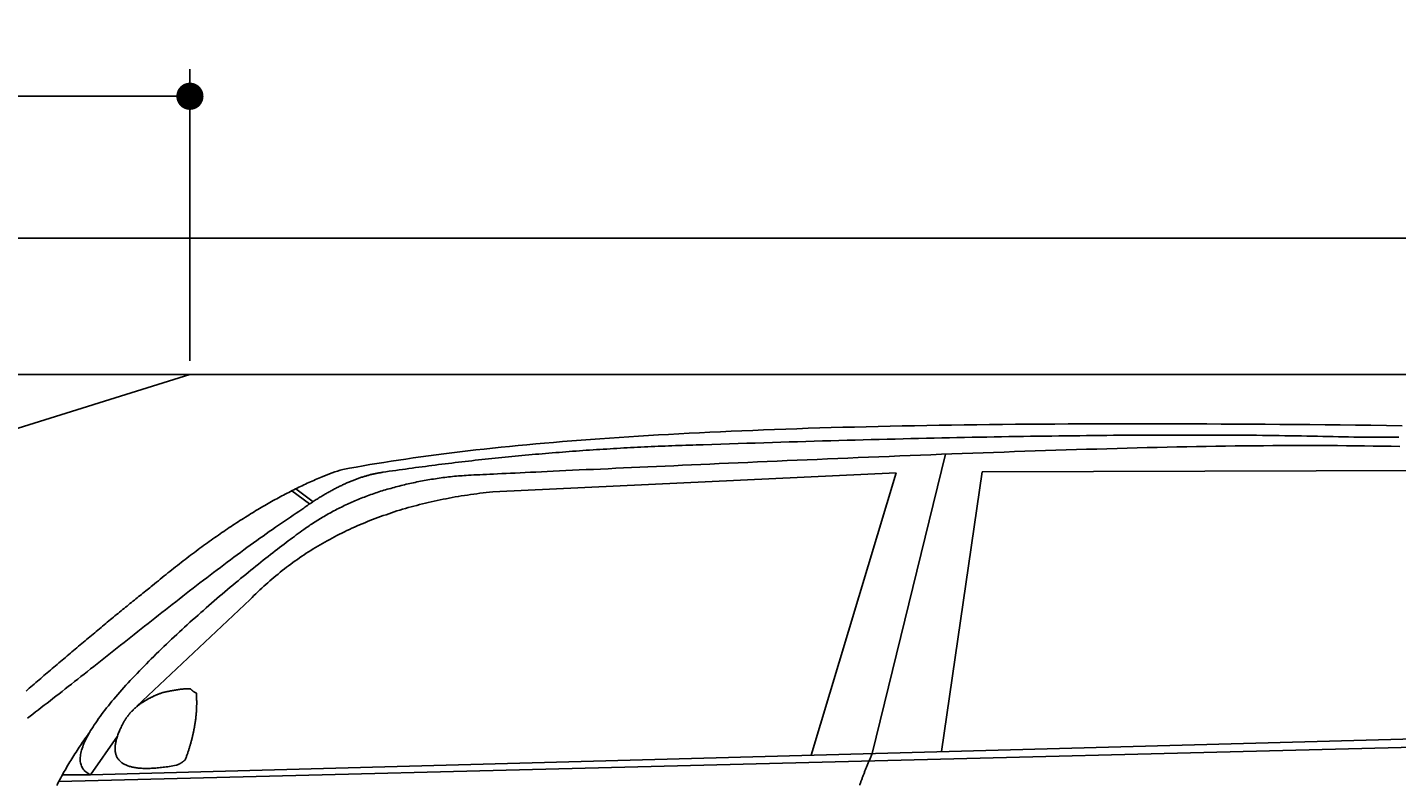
# Model space of a CAD drawing. Extents: x 562 to 7231, y 5567 to 12226.
# Tile 35 of 54: x 2434 to 4448, y 11113 to 12226. Entities that reach past the tile are written whole.
import ezdxf

# ---------------------------------------------------------------- set-up
doc = ezdxf.new("R2010")
doc.units = 0
doc.layers.get('0').update_dxf_attribs({"linetype": 'CONTINUOUS'})
doc.layers.get('DEFPOINTS').update_dxf_attribs({"linetype": 'CONTINUOUS'})
doc.layers.add('4', color=3, linetype='CONTINUOUS')
doc.layers.add('CAR', color=10, linetype='CONTINUOUS')
doc.styles.get("Standard").update_dxf_attribs({"font": 'ISOCP.SHX'})
doc.dimstyles.get("Standard").update_dxf_attribs({"dimscale": 5, "dimtxt": 0.18, "dimasz": 0.18, "dimexe": 0.18, "dimexo": 0.0625, "dimgap": 0.09, "dimtad": 0, "dimtih": 1, "dimtoh": 1, "dimzin": 0, "dimcen": 0.09, "dimazin": 3, "dimtfac": 1, "dimtofl": 0, "dimtmove": 0, "dimatfit": 3})

# ---------------------------------------------------------------- blocks, each defined once
blk = doc.blocks.new('PUNKT')
at = {"layer": '4', "color": 0, "linetype": 'BYBLOCK'}
blk.add_line((-0.5, 0), (-1, 0), dxfattribs=at)
at = {"layer": '4', "color": 0, "linetype": 'BYBLOCK', "const_width": 0.5}
blk.add_lwpolyline([(-0.25, 0, 1), (0.25, 0, 1)], format="xyb", close=True, dxfattribs=at)
blk = doc.blocks.new('*U22')
at = {"layer": '4', "color": 2}
blk.add_text('160', height=70, dxfattribs=at).set_placement((1806.2, 12154.6))
blk = doc.blocks.new('*D9')
at = {"layer": '4'}
for p, q in [((1072.8, 11735.9), (1072.8, 12164.6)), ((2672.8, 11735.9), (2672.8, 12164.6)), ((1112.8, 12124.6), (2632.8, 12124.6))]:
    blk.add_line(p, q, dxfattribs=at)
at = {"layer": 'DEFPOINTS', "color": 0}
for p in [(2672.8, 12124.6), (1072.8, 11715.9), (2672.8, 11715.9)]:
    blk.add_point(p, dxfattribs=at)
blk.add_blockref('*U22', (0, 0))
at = {"layer": '4', "xscale": 40, "yscale": 40, "zscale": 40, "rotation": 180}
blk.add_blockref('PUNKT', (1072.8, 12124.6), dxfattribs=at)
at = {"layer": '4', "xscale": 40, "yscale": 40, "zscale": 40}
blk.add_blockref('PUNKT', (2672.8, 12124.6), dxfattribs=at)

msp = doc.modelspace()

# ---------------------------------------------------------------- linework, layer by layer
for p, q in [((872.775, 11915.902), (6472.775, 11915.902)), ((6272.775, 11715.902), (1072.775, 11715.902)), ((1072.775, 11215.902), (2672.775, 11715.902))]:
    msp.add_line(p, q)
at = {"layer": 'CAR'}
for p, q in [((3784.111, 11598.628), (3676.46, 11158.747)), ((3711.454, 11570.968), (3118.168, 11543.272)), ((3586.45, 11156.304), (3711.454, 11570.968)), ((3778.08, 11161.505), (3837.999, 11572.426)), ((4539.747, 11574.774), (3837.999, 11572.426)), ((2822.725, 11544.894), (2848.789, 11525.397)), ((2828.471, 11547.764), (2853.869, 11528.782)), ((2761.405, 11385.106), (2594.724, 11228.218)), ((2526.607, 11127.543), (5177.571, 11199.484)), ((2479.88, 11117.381), (5122.348, 11184.522)), ((2566.217, 11184.277), (2526.607, 11127.543)), ((2526.607, 11127.543), (2485.369, 11127.52))]:
    msp.add_line(p, q, dxfattribs=at)
for points in [[(2897.69, 11576, 0), (2907.46, 11577.8, 0), (2917.35, 11579.6, 0), (2927.38, 11581.4, 0), (2937.54, 11583.2, 0), (2947.82, 11584.9, 0), (2958.24, 11586.6, 0), (2968.79, 11588.3, 0), (2979.47, 11589.9, 0), (2990.29, 11591.5, 0), (3001.23, 11593.1, 0), (3012.31, 11594.7, 0), (3023.52, 11596.2, 0), (3034.86, 11597.7, 0), (3046.33, 11599.2, 0), (3057.93, 11600.7, 0), (3069.67, 11602.1, 0), (3081.55, 11603.5, 0), (3093.55, 11604.9, 0), (3105.69, 11606.2, 0), (3117.96, 11607.5, 0), (3130.37, 11608.8, 0), (3142.91, 11610.1, 0), (3155.58, 11611.3, 0), (3168.39, 11612.5, 0), (3181.33, 11613.7, 0), (3194.41, 11614.9, 0), (3207.62, 11616, 0), (3220.97, 11617.2, 0), (3234.45, 11618.2, 0), (3248.07, 11619.3, 0), (3261.82, 11620.3, 0), (3275.71, 11621.3, 0), (3289.74, 11622.3, 0), (3303.9, 11623.3, 0), (3318.19, 11624.2, 0), (3332.63, 11625.2, 0), (3347.2, 11626, 0), (3361.91, 11626.9, 0), (3376.75, 11627.7, 0), (3391.74, 11628.6, 0), (3406.86, 11629.4, 0), (3422.11, 11630.1, 0), (3437.51, 11630.9, 0), (3453.04, 11631.6, 0), (3468.72, 11632.3, 0), (3484.53, 11633, 0), (3500.48, 11633.6, 0), (3516.56, 11634.3, 0), (3532.79, 11634.9, 0), (3549.16, 11635.5, 0), (3565.66, 11636, 0), (3582.31, 11636.6, 0), (3599.09, 11637.1, 0), (3616.01, 11637.6, 0), (3633.08, 11638.1, 0), (3650.28, 11638.5, 0), (3667.63, 11638.9, 0), (3685.11, 11639.4, 0), (3702.74, 11639.7, 0), (3720.51, 11640.1, 0), (3738.42, 11640.5, 0), (3756.47, 11640.8, 0), (3774.66, 11641.1, 0), (3792.99, 11641.4, 0), (3811.47, 11641.6, 0), (3830.09, 11641.9, 0), (3848.85, 11642.1, 0), (3867.75, 11642.3, 0), (3886.79, 11642.5, 0), (3905.98, 11642.7, 0), (3925.31, 11642.8, 0), (3944.79, 11642.9, 0), (3964.4, 11643, 0), (3984.16, 11643.1, 0), (4004.07, 11643.2, 0), (4024.12, 11643.2, 0), (4044.31, 11643.3, 0), (4064.65, 11643.3, 0), (4085.13, 11643.3, 0), (4105.76, 11643.2, 0), (4126.53, 11643.2, 0), (4147.45, 11643.1, 0), (4168.51, 11643, 0), (4189.72, 11642.9, 0), (4211.07, 11642.8, 0), (4232.57, 11642.7, 0), (4254.21, 11642.5, 0), (4276, 11642.4, 0), (4297.94, 11642.2, 0), (4320.02, 11642, 0), (4342.26, 11641.7, 0), (4364.63, 11641.5, 0), (4387.16, 11641.2, 0), (4409.83, 11641, 0), (4432.65, 11640.7, 0), (4455.62, 11640.4, 0)], [(4391.81, 11623.5, 0), (4384.44, 11623.7, 0), (4377.01, 11623.9, 0), (4369.53, 11624.1, 0), (4361.98, 11624.3, 0), (4354.38, 11624.4, 0), (4346.71, 11624.6, 0), (4338.99, 11624.8, 0), (4331.21, 11625, 0), (4323.36, 11625.1, 0), (4315.46, 11625.3, 0), (4307.5, 11625.4, 0), (4299.48, 11625.5, 0), (4291.41, 11625.7, 0), (4283.27, 11625.8, 0), (4275.07, 11625.9, 0), (4266.82, 11626, 0), (4258.5, 11626.1, 0), (4250.13, 11626.2, 0), (4241.69, 11626.3, 0), (4233.2, 11626.3, 0), (4224.65, 11626.4, 0), (4216.04, 11626.5, 0), (4207.37, 11626.5, 0), (4198.64, 11626.6, 0), (4189.85, 11626.6, 0), (4181, 11626.7, 0), (4172.09, 11626.7, 0), (4163.13, 11626.7, 0), (4154.1, 11626.7, 0), (4145.02, 11626.7, 0), (4135.88, 11626.7, 0), (4126.67, 11626.7, 0), (4117.41, 11626.7, 0), (4108.09, 11626.7, 0), (4098.71, 11626.7, 0), (4089.27, 11626.7, 0), (4079.77, 11626.6, 0), (4070.21, 11626.6, 0), (4060.6, 11626.5, 0), (4050.92, 11626.5, 0), (4041.19, 11626.4, 0), (4031.39, 11626.3, 0), (4021.54, 11626.2, 0), (4011.63, 11626.1, 0), (4001.65, 11626, 0), (3991.62, 11625.9, 0), (3981.53, 11625.8, 0), (3971.38, 11625.7, 0), (3961.17, 11625.6, 0), (3950.91, 11625.5, 0), (3940.58, 11625.3, 0), (3930.19, 11625.2, 0), (3919.75, 11625, 0), (3909.24, 11624.9, 0), (3898.68, 11624.7, 0), (3888.06, 11624.5, 0), (3877.38, 11624.4, 0), (3866.63, 11624.2, 0), (3855.83, 11624, 0), (3844.97, 11623.8, 0), (3834.06, 11623.6, 0), (3823.08, 11623.4, 0), (3812.04, 11623.2, 0), (3800.94, 11622.9, 0), (3789.79, 11622.7, 0), (3778.57, 11622.5, 0), (3767.3, 11622.2, 0), (3755.97, 11622, 0), (3744.58, 11621.7, 0), (3733.12, 11621.4, 0), (3721.61, 11621.1, 0), (3710.04, 11620.9, 0), (3698.42, 11620.6, 0), (3686.73, 11620.3, 0), (3674.98, 11620, 0), (3663.17, 11619.7, 0), (3651.31, 11619.4, 0), (3639.38, 11619, 0), (3627.4, 11618.7, 0), (3615.36, 11618.4, 0), (3603.26, 11618, 0), (3591.09, 11617.7, 0), (3578.87, 11617.3, 0), (3566.59, 11616.9, 0), (3554.25, 11616.6, 0), (3541.86, 11616.2, 0), (3529.4, 11615.8, 0), (3516.88, 11615.4, 0), (3504.31, 11615, 0), (3491.67, 11614.6, 0), (3478.98, 11614.2, 0), (3466.23, 11613.8, 0), (3453.41, 11613.3, 0), (3440.54, 11612.9, 0), (3427.61, 11612.5, 0)], [(4451.06, 11623.5, 0), (4441.28, 11623.5, 0), (4431.46, 11623.6, 0), (4421.6, 11623.5, 0), (4411.71, 11623.5, 0), (4401.78, 11623.5, 0), (4391.81, 11623.5, 0)], [(3427.61, 11612.5, 0), (3422.5, 11612.3, 0), (3417.4, 11612.2, 0), (3412.29, 11612, 0), (3407.19, 11611.9, 0), (3402.1, 11611.7, 0), (3397, 11611.5, 0), (3391.91, 11611.4, 0), (3386.83, 11611.2, 0), (3381.74, 11611, 0), (3376.66, 11610.8, 0), (3371.59, 11610.6, 0), (3366.51, 11610.4, 0), (3361.44, 11610.2, 0), (3356.37, 11609.9, 0), (3351.31, 11609.7, 0), (3346.25, 11609.5, 0), (3341.19, 11609.2, 0), (3336.13, 11609, 0), (3331.08, 11608.8, 0), (3326.03, 11608.5, 0), (3320.98, 11608.2, 0), (3315.94, 11608, 0), (3310.9, 11607.7, 0), (3305.86, 11607.4, 0), (3300.83, 11607.1, 0), (3295.8, 11606.8, 0), (3290.77, 11606.5, 0), (3285.75, 11606.2, 0), (3280.73, 11605.9, 0), (3275.71, 11605.6, 0), (3270.7, 11605.3, 0), (3265.68, 11604.9, 0), (3260.68, 11604.6, 0), (3255.67, 11604.3, 0), (3250.67, 11603.9, 0), (3245.67, 11603.6, 0), (3240.67, 11603.2, 0), (3235.68, 11602.8, 0), (3230.69, 11602.5, 0), (3225.71, 11602.1, 0), (3220.72, 11601.7, 0), (3215.74, 11601.3, 0), (3210.76, 11600.9, 0), (3205.79, 11600.5, 0), (3200.82, 11600.1, 0), (3195.85, 11599.7, 0), (3190.89, 11599.3, 0), (3185.93, 11598.8, 0), (3180.97, 11598.4, 0), (3176.01, 11598, 0), (3171.06, 11597.5, 0), (3166.11, 11597.1, 0), (3161.17, 11596.6, 0), (3156.23, 11596.2, 0), (3151.29, 11595.7, 0), (3146.35, 11595.2, 0), (3141.42, 11594.7, 0), (3136.49, 11594.3, 0), (3131.56, 11593.8, 0), (3126.64, 11593.3, 0), (3121.72, 11592.8, 0), (3116.8, 11592.2, 0), (3111.89, 11591.7, 0), (3106.98, 11591.2, 0), (3102.07, 11590.7, 0), (3097.16, 11590.1, 0), (3092.26, 11589.6, 0), (3087.37, 11589, 0), (3082.47, 11588.5, 0), (3077.58, 11587.9, 0), (3072.69, 11587.4, 0), (3067.8, 11586.8, 0), (3062.92, 11586.2, 0), (3058.04, 11585.6, 0), (3053.17, 11585, 0), (3048.29, 11584.4, 0), (3043.42, 11583.8, 0), (3038.56, 11583.2, 0), (3033.69, 11582.6, 0), (3028.83, 11582, 0), (3023.97, 11581.4, 0), (3019.12, 11580.7, 0), (3014.27, 11580.1, 0), (3009.42, 11579.5, 0), (3004.58, 11578.8, 0), (2999.73, 11578.2, 0), (2994.9, 11577.5, 0), (2990.06, 11576.8, 0), (2985.23, 11576.1, 0), (2980.4, 11575.5, 0), (2975.57, 11574.8, 0), (2970.75, 11574.1, 0), (2965.93, 11573.4, 0), (2961.12, 11572.7, 0), (2956.3, 11572, 0)], [(3067.58, 11566.7, 0), (3070.19, 11566.9, 0), (3073, 11567, 0), (3076.03, 11567.2, 0), (3079.28, 11567.4, 0), (3082.76, 11567.6, 0), (3086.48, 11567.8, 0), (3090.43, 11568, 0), (3094.64, 11568.2, 0), (3099.09, 11568.4, 0), (3103.81, 11568.6, 0), (3108.78, 11568.9, 0), (3114.02, 11569.1, 0), (3119.52, 11569.4, 0), (3125.3, 11569.7, 0), (3131.35, 11570, 0), (3137.68, 11570.3, 0), (3144.28, 11570.6, 0), (3151.17, 11570.9, 0), (3158.34, 11571.3, 0), (3165.79, 11571.6, 0), (3173.52, 11572, 0), (3181.54, 11572.4, 0), (3189.83, 11572.8, 0), (3198.41, 11573.2, 0), (3207.26, 11573.6, 0), (3216.4, 11574, 0), (3225.81, 11574.5, 0), (3235.49, 11574.9, 0), (3245.44, 11575.4, 0), (3255.66, 11575.9, 0), (3266.15, 11576.3, 0), (3276.89, 11576.8, 0), (3287.89, 11577.3, 0), (3299.14, 11577.9, 0), (3310.63, 11578.4, 0), (3322.36, 11578.9, 0), (3334.33, 11579.5, 0), (3346.52, 11580, 0), (3358.93, 11580.6, 0), (3371.55, 11581.2, 0), (3384.37, 11581.7, 0), (3397.4, 11582.3, 0), (3410.61, 11582.9, 0), (3424, 11583.5, 0), (3437.56, 11584.1, 0), (3451.28, 11584.7, 0), (3465.15, 11585.3, 0), (3479.17, 11586, 0), (3493.32, 11586.6, 0), (3507.6, 11587.2, 0), (3522, 11587.8, 0), (3536.51, 11588.5, 0), (3551.12, 11589.1, 0), (3565.83, 11589.7, 0), (3580.63, 11590.3, 0), (3595.51, 11591, 0), (3610.47, 11591.6, 0), (3625.49, 11592.2, 0), (3640.58, 11592.9, 0), (3655.72, 11593.5, 0), (3670.91, 11594.1, 0), (3686.14, 11594.8, 0), (3701.41, 11595.4, 0), (3716.7, 11596, 0), (3732.03, 11596.6, 0), (3747.37, 11597.2, 0), (3762.72, 11597.8, 0), (3778.09, 11598.4, 0), (3793.45, 11599, 0), (3808.82, 11599.6, 0), (3824.18, 11600.1, 0), (3839.53, 11600.7, 0), (3854.87, 11601.3, 0), (3870.18, 11601.8, 0), (3885.48, 11602.3, 0), (3900.74, 11602.9, 0), (3915.98, 11603.4, 0), (3931.18, 11603.9, 0), (3946.34, 11604.4, 0), (3961.46, 11604.9, 0), (3976.54, 11605.3, 0), (3991.58, 11605.8, 0), (4006.56, 11606.2, 0), (4021.49, 11606.7, 0), (4036.37, 11607.1, 0), (4051.19, 11607.5, 0), (4065.95, 11607.9, 0), (4080.65, 11608.2, 0), (4095.29, 11608.6, 0), (4109.86, 11608.9, 0), (4124.37, 11609.2, 0), (4138.82, 11609.5, 0), (4153.19, 11609.8, 0), (4167.5, 11610, 0), (4181.74, 11610.3, 0), (4195.91, 11610.5, 0), (4210.01, 11610.7, 0), (4224.04, 11610.8, 0), (4238, 11611, 0), (4251.89, 11611.1, 0), (4265.71, 11611.2, 0), (4279.45, 11611.3, 0), (4293.14, 11611.4, 0), (4306.75, 11611.4, 0), (4320.29, 11611.4, 0), (4333.77, 11611.4, 0), (4347.19, 11611.3, 0), (4360.54, 11611.2, 0), (4373.82, 11611.1, 0), (4387.04, 11611, 0), (4400.2, 11610.8, 0), (4413.3, 11610.6, 0), (4426.34, 11610.4, 0), (4439.32, 11610.2, 0), (4452.23, 11609.9, 0)], [(2617.87, 11405.6, 0), (2620.71, 11408, 0), (2623.55, 11410.3, 0), (2626.39, 11412.6, 0), (2629.22, 11415, 0), (2632.04, 11417.3, 0), (2634.86, 11419.6, 0), (2637.68, 11421.8, 0), (2640.49, 11424.1, 0), (2643.29, 11426.3, 0), (2646.09, 11428.6, 0), (2648.89, 11430.8, 0), (2651.68, 11433, 0), (2654.47, 11435.2, 0), (2657.25, 11437.4, 0), (2660.03, 11439.5, 0), (2662.8, 11441.7, 0), (2665.57, 11443.8, 0), (2668.34, 11445.9, 0), (2671.1, 11448, 0), (2673.85, 11450.1, 0), (2676.6, 11452.2, 0), (2679.35, 11454.2, 0), (2682.09, 11456.3, 0), (2684.82, 11458.3, 0), (2687.55, 11460.3, 0), (2690.28, 11462.3, 0), (2693, 11464.3, 0), (2695.72, 11466.3, 0), (2698.43, 11468.2, 0), (2701.14, 11470.2, 0), (2703.84, 11472.1, 0), (2706.54, 11474, 0), (2709.23, 11475.9, 0), (2711.92, 11477.8, 0), (2714.61, 11479.7, 0), (2717.29, 11481.5, 0), (2719.96, 11483.4, 0), (2722.63, 11485.2, 0), (2725.3, 11487, 0), (2727.96, 11488.8, 0), (2730.61, 11490.6, 0), (2733.26, 11492.3, 0), (2735.91, 11494.1, 0), (2738.55, 11495.8, 0), (2741.19, 11497.6, 0), (2743.82, 11499.3, 0), (2746.45, 11501, 0), (2749.07, 11502.6, 0), (2751.69, 11504.3, 0), (2754.3, 11506, 0), (2756.91, 11507.6, 0), (2759.52, 11509.2, 0), (2762.12, 11510.8, 0), (2764.71, 11512.4, 0), (2767.3, 11514, 0), (2769.89, 11515.6, 0), (2772.47, 11517.1, 0), (2775.04, 11518.7, 0), (2777.62, 11520.2, 0), (2780.18, 11521.7, 0), (2782.75, 11523.2, 0), (2785.3, 11524.7, 0), (2787.86, 11526.1, 0), (2790.4, 11527.6, 0), (2792.95, 11529, 0), (2795.48, 11530.4, 0), (2798.02, 11531.8, 0), (2800.55, 11533.2, 0), (2803.07, 11534.6, 0), (2805.59, 11536, 0), (2808.11, 11537.3, 0), (2810.62, 11538.6, 0), (2813.12, 11540, 0), (2815.62, 11541.3, 0), (2818.12, 11542.5, 0), (2820.61, 11543.8, 0), (2823.1, 11545.1, 0), (2825.58, 11546.3, 0), (2828.06, 11547.6, 0), (2830.53, 11548.8, 0), (2833, 11550, 0), (2835.46, 11551.2, 0), (2837.92, 11552.3, 0), (2840.38, 11553.5, 0), (2842.83, 11554.6, 0), (2845.27, 11555.8, 0), (2847.71, 11556.9, 0), (2850.14, 11558, 0), (2852.58, 11559.1, 0), (2855, 11560.1, 0), (2857.42, 11561.2, 0), (2859.84, 11562.2, 0), (2862.25, 11563.3, 0), (2864.66, 11564.3, 0), (2867.06, 11565.3, 0)], [(2956.3, 11572, 0), (2955.14, 11571.8, 0), (2953.97, 11571.6, 0), (2952.81, 11571.4, 0), (2951.64, 11571.2, 0), (2950.46, 11571, 0), (2949.28, 11570.8, 0), (2948.1, 11570.6, 0), (2946.92, 11570.4, 0), (2945.74, 11570.1, 0), (2944.55, 11569.9, 0), (2943.36, 11569.6, 0), (2942.16, 11569.3, 0), (2940.97, 11569.1, 0), (2939.77, 11568.8, 0), (2938.57, 11568.5, 0), (2937.36, 11568.2, 0), (2936.15, 11567.8, 0), (2934.94, 11567.5, 0), (2933.73, 11567.2, 0), (2932.51, 11566.8, 0), (2931.29, 11566.5, 0), (2930.07, 11566.1, 0), (2928.84, 11565.8, 0), (2927.62, 11565.4, 0), (2926.39, 11565, 0), (2925.15, 11564.6, 0), (2923.92, 11564.2, 0), (2922.68, 11563.7, 0), (2921.43, 11563.3, 0), (2920.19, 11562.9, 0), (2918.94, 11562.4, 0), (2917.69, 11562, 0), (2916.44, 11561.5, 0), (2915.18, 11561, 0), (2913.92, 11560.5, 0), (2912.66, 11560.1, 0), (2911.39, 11559.5, 0), (2910.13, 11559, 0), (2908.85, 11558.5, 0), (2907.58, 11558, 0), (2906.3, 11557.4, 0), (2905.03, 11556.9, 0), (2903.74, 11556.3, 0), (2902.46, 11555.8, 0), (2901.17, 11555.2, 0), (2899.88, 11554.6, 0), (2898.59, 11554, 0), (2897.29, 11553.4, 0), (2895.99, 11552.8, 0), (2894.69, 11552.2, 0), (2893.38, 11551.5, 0), (2892.08, 11550.9, 0), (2890.77, 11550.2, 0), (2889.45, 11549.6, 0), (2888.14, 11548.9, 0), (2886.82, 11548.2, 0), (2885.49, 11547.5, 0), (2884.17, 11546.8, 0), (2882.84, 11546.1, 0), (2881.51, 11545.4, 0), (2880.18, 11544.7, 0), (2878.84, 11543.9, 0), (2877.5, 11543.2, 0), (2876.16, 11542.4, 0), (2874.82, 11541.7, 0), (2873.47, 11540.9, 0), (2872.12, 11540.1, 0), (2870.76, 11539.3, 0), (2869.41, 11538.5, 0), (2868.05, 11537.7, 0), (2866.69, 11536.9, 0), (2865.32, 11536, 0), (2863.95, 11535.2, 0), (2862.58, 11534.4, 0), (2861.21, 11533.5, 0), (2859.83, 11532.6, 0), (2858.46, 11531.8, 0), (2857.07, 11530.9, 0), (2855.69, 11530, 0), (2854.3, 11529.1, 0), (2852.91, 11528.2, 0), (2851.52, 11527.2, 0), (2850.12, 11526.3, 0), (2848.72, 11525.4, 0), (2847.32, 11524.4, 0), (2845.92, 11523.4, 0), (2844.51, 11522.5, 0), (2843.1, 11521.5, 0), (2841.69, 11520.5, 0), (2840.27, 11519.5, 0), (2838.85, 11518.5, 0), (2837.43, 11517.5, 0), (2836, 11516.5, 0), (2834.58, 11515.4, 0), (2833.15, 11514.4, 0)], [(2840.21, 11487.8, 0), (2842.13, 11489.2, 0), (2844.06, 11490.6, 0), (2845.99, 11491.9, 0), (2847.94, 11493.2, 0), (2849.89, 11494.6, 0), (2851.86, 11495.9, 0), (2853.84, 11497.2, 0), (2855.82, 11498.5, 0), (2857.82, 11499.8, 0), (2859.83, 11501, 0), (2861.84, 11502.3, 0), (2863.87, 11503.5, 0), (2865.91, 11504.8, 0), (2867.96, 11506, 0), (2870.01, 11507.2, 0), (2872.08, 11508.4, 0), (2874.16, 11509.6, 0), (2876.25, 11510.8, 0), (2878.35, 11512, 0), (2880.46, 11513.1, 0), (2882.57, 11514.3, 0), (2884.7, 11515.4, 0), (2886.84, 11516.5, 0), (2888.99, 11517.6, 0), (2891.15, 11518.7, 0), (2893.32, 11519.8, 0), (2895.5, 11520.9, 0), (2897.69, 11521.9, 0), (2899.89, 11523, 0), (2902.1, 11524, 0), (2904.32, 11525.1, 0), (2906.55, 11526.1, 0), (2908.79, 11527.1, 0), (2911.04, 11528.1, 0), (2913.31, 11529.1, 0), (2915.58, 11530, 0), (2917.86, 11531, 0), (2920.15, 11531.9, 0), (2922.45, 11532.9, 0), (2924.76, 11533.8, 0), (2927.09, 11534.7, 0), (2929.42, 11535.6, 0), (2931.76, 11536.5, 0), (2934.11, 11537.4, 0), (2936.48, 11538.2, 0), (2938.85, 11539.1, 0), (2941.23, 11539.9, 0), (2943.63, 11540.8, 0), (2946.03, 11541.6, 0), (2948.44, 11542.4, 0), (2950.87, 11543.2, 0), (2953.3, 11544, 0), (2955.74, 11544.7, 0), (2958.2, 11545.5, 0), (2960.66, 11546.2, 0), (2963.14, 11547, 0), (2965.62, 11547.7, 0), (2968.12, 11548.4, 0), (2970.62, 11549.1, 0), (2973.14, 11549.8, 0), (2975.66, 11550.5, 0), (2978.2, 11551.2, 0), (2980.74, 11551.8, 0), (2983.3, 11552.5, 0), (2985.87, 11553.1, 0), (2988.44, 11553.7, 0), (2991.03, 11554.3, 0), (2993.63, 11554.9, 0), (2996.23, 11555.5, 0), (2998.85, 11556.1, 0), (3001.48, 11556.7, 0), (3004.11, 11557.2, 0), (3006.76, 11557.8, 0), (3009.42, 11558.3, 0), (3012.09, 11558.8, 0), (3014.77, 11559.3, 0), (3017.45, 11559.8, 0), (3020.15, 11560.3, 0), (3022.86, 11560.8, 0), (3025.58, 11561.2, 0), (3028.31, 11561.7, 0), (3031.05, 11562.1, 0), (3033.8, 11562.5, 0), (3036.55, 11563, 0), (3039.32, 11563.4, 0), (3042.1, 11563.7, 0), (3044.89, 11564.1, 0), (3047.69, 11564.5, 0), (3050.5, 11564.8, 0), (3053.32, 11565.2, 0), (3056.15, 11565.5, 0), (3058.99, 11565.8, 0), (3061.85, 11566.2, 0), (3064.71, 11566.5, 0), (3067.58, 11566.7, 0)], [(3118.17, 11543.3, 0), (3113.45, 11542.8, 0), (3108.75, 11542.3, 0), (3104.08, 11541.7, 0), (3099.42, 11541.1, 0), (3094.78, 11540.5, 0), (3090.17, 11539.9, 0), (3085.57, 11539.3, 0), (3081, 11538.6, 0), (3076.45, 11537.9, 0), (3071.91, 11537.2, 0), (3067.4, 11536.4, 0), (3062.91, 11535.7, 0), (3058.43, 11534.9, 0), (3053.98, 11534.1, 0), (3049.55, 11533.2, 0), (3045.14, 11532.3, 0), (3040.75, 11531.4, 0), (3036.38, 11530.5, 0), (3032.03, 11529.6, 0), (3027.7, 11528.6, 0), (3023.39, 11527.6, 0), (3019.11, 11526.6, 0), (3014.84, 11525.6, 0), (3010.59, 11524.5, 0), (3006.37, 11523.4, 0), (3002.16, 11522.3, 0), (2997.98, 11521.1, 0), (2993.81, 11520, 0), (2989.67, 11518.8, 0), (2985.54, 11517.6, 0), (2981.44, 11516.3, 0), (2977.36, 11515.1, 0), (2973.29, 11513.8, 0), (2969.25, 11512.4, 0), (2965.23, 11511.1, 0), (2961.23, 11509.7, 0), (2957.25, 11508.3, 0), (2953.29, 11506.9, 0), (2949.35, 11505.5, 0), (2945.43, 11504, 0), (2941.53, 11502.5, 0), (2937.65, 11501, 0), (2933.79, 11499.5, 0), (2929.96, 11497.9, 0), (2926.14, 11496.3, 0), (2922.34, 11494.7, 0), (2918.57, 11493.1, 0), (2914.81, 11491.4, 0), (2911.08, 11489.7, 0), (2907.36, 11488, 0), (2903.67, 11486.3, 0), (2900, 11484.5, 0), (2896.34, 11482.7, 0), (2892.71, 11480.9, 0), (2889.1, 11479, 0), (2885.51, 11477.2, 0), (2881.93, 11475.3, 0), (2878.38, 11473.4, 0), (2874.85, 11471.4, 0), (2871.34, 11469.5, 0), (2867.86, 11467.5, 0), (2864.39, 11465.5, 0), (2860.94, 11463.4, 0), (2857.51, 11461.4, 0), (2854.1, 11459.3, 0), (2850.72, 11457.2, 0), (2847.35, 11455, 0), (2844, 11452.9, 0), (2840.68, 11450.7, 0), (2837.37, 11448.5, 0), (2834.09, 11446.2, 0), (2830.83, 11444, 0), (2827.58, 11441.7, 0), (2824.36, 11439.4, 0), (2821.16, 11437, 0), (2817.97, 11434.7, 0), (2814.81, 11432.3, 0), (2811.67, 11429.9, 0), (2808.55, 11427.5, 0), (2805.45, 11425, 0), (2802.37, 11422.5, 0), (2799.31, 11420, 0), (2796.27, 11417.5, 0), (2793.25, 11414.9, 0), (2790.26, 11412.3, 0), (2787.28, 11409.7, 0), (2784.32, 11407.1, 0), (2781.39, 11404.4, 0), (2778.47, 11401.7, 0), (2775.58, 11399, 0), (2772.7, 11396.3, 0), (2769.85, 11393.5, 0), (2767.01, 11390.7, 0), (2764.2, 11387.9, 0), (2761.41, 11385.1, 0)], [(2433.69, 11210.6, 0), (2437.69, 11213.6, 0), (2441.74, 11216.7, 0), (2445.84, 11219.8, 0), (2449.99, 11223, 0), (2454.18, 11226.2, 0), (2458.42, 11229.5, 0), (2462.7, 11232.8, 0), (2467.03, 11236.1, 0), (2471.4, 11239.5, 0), (2475.81, 11243, 0), (2480.26, 11246.4, 0), (2484.75, 11249.9, 0), (2489.28, 11253.5, 0), (2493.85, 11257.1, 0), (2498.45, 11260.7, 0), (2503.08, 11264.3, 0), (2507.74, 11268, 0), (2512.44, 11271.7, 0), (2517.17, 11275.4, 0), (2521.93, 11279.2, 0), (2526.71, 11282.9, 0), (2531.53, 11286.7, 0), (2536.36, 11290.6, 0), (2541.23, 11294.4, 0), (2546.11, 11298.3, 0), (2551.02, 11302.2, 0), (2555.95, 11306.1, 0), (2560.9, 11310, 0), (2565.87, 11313.9, 0), (2570.85, 11317.9, 0), (2575.85, 11321.8, 0), (2580.87, 11325.8, 0), (2585.9, 11329.8, 0), (2590.94, 11333.8, 0), (2596, 11337.8, 0), (2601.06, 11341.8, 0), (2606.14, 11345.8, 0), (2611.22, 11349.8, 0), (2616.31, 11353.8, 0), (2621.4, 11357.8, 0), (2626.5, 11361.8, 0), (2631.6, 11365.8, 0), (2636.71, 11369.8, 0), (2641.81, 11373.8, 0), (2646.92, 11377.8, 0), (2652.02, 11381.8, 0), (2657.12, 11385.7, 0), (2662.22, 11389.7, 0), (2667.31, 11393.6, 0), (2672.39, 11397.6, 0), (2677.47, 11401.5, 0), (2682.54, 11405.4, 0), (2687.6, 11409.3, 0), (2692.65, 11413.2, 0), (2697.69, 11417, 0), (2702.71, 11420.9, 0), (2707.72, 11424.7, 0), (2712.71, 11428.5, 0), (2717.69, 11432.2, 0), (2722.64, 11436, 0), (2727.58, 11439.7, 0), (2732.5, 11443.3, 0), (2737.4, 11447, 0), (2742.27, 11450.6, 0), (2747.12, 11454.2, 0), (2751.95, 11457.8, 0), (2756.75, 11461.3, 0), (2761.52, 11464.8, 0), (2766.26, 11468.2, 0), (2770.97, 11471.6, 0), (2775.65, 11475, 0), (2780.3, 11478.3, 0), (2784.92, 11481.6, 0), (2789.5, 11484.8, 0), (2794.04, 11488, 0), (2798.55, 11491.1, 0), (2803.02, 11494.2, 0), (2807.45, 11497.2, 0), (2811.84, 11500.2, 0), (2816.19, 11503.2, 0), (2820.5, 11506.1, 0), (2824.76, 11508.9, 0), (2828.98, 11511.7, 0), (2833.15, 11514.4, 0)], [(2526.61, 11127.5, 0), (2524.69, 11128.5, 0), (2522.91, 11129.5, 0), (2521.27, 11130.6, 0), (2519.75, 11131.7, 0), (2518.38, 11132.9, 0), (2517.13, 11134.2, 0), (2516.01, 11135.6, 0), (2515.01, 11137.1, 0), (2514.14, 11138.6, 0), (2513.4, 11140.1, 0), (2512.78, 11141.8, 0), (2512.27, 11143.5, 0), (2511.89, 11145.2, 0), (2511.62, 11147.1, 0), (2511.47, 11149, 0), (2511.44, 11150.9, 0), (2511.52, 11152.9, 0), (2511.7, 11155, 0), (2512, 11157.1, 0), (2512.4, 11159.3, 0), (2512.91, 11161.5, 0), (2513.53, 11163.8, 0), (2514.25, 11166.2, 0), (2515.07, 11168.6, 0), (2515.99, 11171, 0), (2517, 11173.5, 0), (2518.12, 11176.1, 0), (2519.32, 11178.7, 0), (2520.62, 11181.3, 0), (2522.02, 11184, 0), (2523.5, 11186.7, 0), (2525.07, 11189.5, 0), (2526.73, 11192.3, 0), (2528.47, 11195.1, 0), (2530.3, 11198, 0), (2532.21, 11201, 0), (2534.2, 11203.9, 0), (2536.26, 11206.9, 0), (2538.41, 11210, 0), (2540.63, 11213, 0), (2542.92, 11216.2, 0), (2545.29, 11219.3, 0), (2547.73, 11222.5, 0), (2550.23, 11225.7, 0), (2552.81, 11228.9, 0), (2555.45, 11232.2, 0), (2558.15, 11235.4, 0), (2560.92, 11238.7, 0), (2563.75, 11242.1, 0), (2566.63, 11245.4, 0), (2569.58, 11248.8, 0), (2572.58, 11252.2, 0), (2575.63, 11255.6, 0), (2578.74, 11259.1, 0), (2581.9, 11262.5, 0), (2585.11, 11266, 0), (2588.37, 11269.5, 0), (2591.67, 11273, 0), (2595.02, 11276.5, 0), (2598.42, 11280, 0), (2601.85, 11283.6, 0), (2605.33, 11287.1, 0), (2608.84, 11290.7, 0), (2612.39, 11294.3, 0), (2615.98, 11297.8, 0), (2619.59, 11301.4, 0), (2623.25, 11305, 0), (2626.93, 11308.6, 0), (2630.64, 11312.2, 0), (2634.38, 11315.8, 0), (2638.14, 11319.4, 0), (2641.93, 11323, 0), (2645.74, 11326.6, 0), (2649.57, 11330.2, 0), (2653.42, 11333.7, 0), (2657.29, 11337.3, 0), (2661.17, 11340.9, 0), (2665.07, 11344.5, 0), (2668.98, 11348, 0), (2672.9, 11351.6, 0), (2676.83, 11355.1, 0), (2680.77, 11358.6, 0), (2684.72, 11362.2, 0), (2688.67, 11365.7, 0), (2692.62, 11369.1, 0), (2696.58, 11372.6, 0), (2700.53, 11376.1, 0), (2704.49, 11379.5, 0), (2708.44, 11382.9, 0), (2712.38, 11386.3, 0), (2716.32, 11389.7, 0), (2720.25, 11393.1, 0), (2724.17, 11396.4, 0), (2728.08, 11399.7, 0), (2731.98, 11403, 0), (2735.86, 11406.2, 0), (2739.73, 11409.4, 0), (2743.57, 11412.6, 0), (2747.4, 11415.8, 0), (2751.21, 11418.9, 0), (2755, 11422, 0), (2758.76, 11425.1, 0), (2762.49, 11428.1, 0), (2766.2, 11431.1, 0), (2769.88, 11434.1, 0), (2773.53, 11437, 0), (2777.14, 11439.9, 0), (2780.73, 11442.8, 0), (2784.27, 11445.6, 0), (2787.78, 11448.3, 0), (2791.25, 11451, 0), (2794.68, 11453.7, 0), (2798.07, 11456.4, 0), (2801.42, 11458.9, 0), (2804.72, 11461.5, 0), (2807.97, 11464, 0), (2811.18, 11466.4, 0), (2814.33, 11468.8, 0), (2817.43, 11471.1, 0), (2820.48, 11473.4, 0), (2823.48, 11475.6, 0), (2826.42, 11477.8, 0), (2829.3, 11479.9, 0), (2832.12, 11482, 0), (2834.88, 11484, 0), (2837.58, 11485.9, 0), (2840.21, 11487.8, 0)], [(2617.87, 11405.6, 0), (2615.86, 11404, 0), (2613.85, 11402.4, 0), (2611.83, 11400.8, 0), (2609.79, 11399.2, 0), (2607.75, 11397.6, 0), (2605.7, 11395.9, 0), (2603.63, 11394.3, 0), (2601.56, 11392.6, 0), (2599.48, 11391, 0), (2597.38, 11389.3, 0), (2595.28, 11387.6, 0), (2593.17, 11385.9, 0), (2591.05, 11384.2, 0), (2588.91, 11382.4, 0), (2586.77, 11380.7, 0), (2584.62, 11379, 0), (2582.46, 11377.2, 0), (2580.29, 11375.4, 0), (2578.11, 11373.7, 0), (2575.92, 11371.9, 0), (2573.72, 11370.1, 0), (2571.51, 11368.3, 0), (2569.3, 11366.5, 0), (2567.07, 11364.6, 0), (2564.84, 11362.8, 0), (2562.6, 11361, 0), (2560.34, 11359.1, 0), (2558.08, 11357.2, 0), (2555.81, 11355.4, 0), (2553.54, 11353.5, 0), (2551.25, 11351.6, 0), (2548.96, 11349.7, 0), (2546.66, 11347.8, 0), (2544.35, 11345.9, 0), (2542.04, 11344, 0), (2539.71, 11342, 0), (2537.38, 11340.1, 0), (2535.05, 11338.1, 0), (2532.71, 11336.2, 0), (2530.36, 11334.2, 0), (2528, 11332.2, 0), (2525.64, 11330.3, 0), (2523.27, 11328.3, 0), (2520.9, 11326.3, 0), (2518.52, 11324.3, 0), (2516.14, 11322.3, 0), (2513.75, 11320.3, 0), (2511.35, 11318.3, 0), (2508.96, 11316.3, 0), (2506.56, 11314.2, 0), (2504.15, 11312.2, 0), (2501.74, 11310.2, 0), (2499.33, 11308.1, 0), (2496.92, 11306.1, 0), (2494.5, 11304.1, 0), (2492.08, 11302, 0), (2489.66, 11300, 0), (2487.23, 11297.9, 0), (2484.81, 11295.8, 0), (2482.38, 11293.8, 0), (2479.96, 11291.7, 0), (2477.53, 11289.7, 0), (2475.1, 11287.6, 0), (2472.68, 11285.5, 0), (2470.25, 11283.5, 0), (2467.83, 11281.4, 0), (2465.4, 11279.3, 0), (2462.98, 11277.3, 0), (2460.56, 11275.2, 0), (2458.14, 11273.1, 0), (2455.73, 11271.1, 0), (2453.32, 11269, 0), (2450.91, 11266.9, 0), (2448.51, 11264.9, 0), (2446.11, 11262.8, 0), (2443.72, 11260.8, 0), (2441.33, 11258.7, 0), (2438.95, 11256.7, 0), (2436.57, 11254.6, 0), (2434.2, 11252.6, 0), (2431.84, 11250.5, 0)], [(2574.01, 11202.1, 0), (2574.34, 11202.8, 0), (2574.68, 11203.4, 0), (2575.02, 11204.1, 0), (2575.38, 11204.7, 0), (2575.73, 11205.3, 0), (2576.1, 11206, 0), (2576.47, 11206.6, 0), (2576.84, 11207.2, 0), (2577.22, 11207.8, 0), (2577.61, 11208.4, 0), (2578, 11209, 0), (2578.4, 11209.7, 0), (2578.8, 11210.3, 0), (2579.21, 11210.9, 0), (2579.63, 11211.5, 0), (2580.05, 11212, 0), (2580.48, 11212.6, 0), (2580.91, 11213.2, 0), (2581.35, 11213.8, 0), (2581.8, 11214.4, 0), (2582.25, 11215, 0), (2582.71, 11215.5, 0), (2583.17, 11216.1, 0), (2583.64, 11216.7, 0), (2584.12, 11217.2, 0), (2584.6, 11217.8, 0), (2585.08, 11218.3, 0), (2585.58, 11218.9, 0), (2586.07, 11219.4, 0), (2586.58, 11220, 0), (2587.09, 11220.5, 0), (2587.61, 11221.1, 0), (2588.13, 11221.6, 0), (2588.66, 11222.1, 0), (2589.19, 11222.7, 0), (2589.73, 11223.2, 0), (2590.28, 11223.7, 0), (2590.83, 11224.2, 0), (2591.39, 11224.7, 0), (2591.95, 11225.3, 0), (2592.52, 11225.8, 0), (2593.1, 11226.3, 0), (2593.68, 11226.8, 0), (2594.26, 11227.3, 0), (2594.86, 11227.8, 0), (2595.46, 11228.2, 0), (2596.06, 11228.7, 0), (2596.67, 11229.2, 0), (2597.29, 11229.7, 0), (2597.91, 11230.2, 0), (2598.54, 11230.6, 0), (2599.17, 11231.1, 0), (2599.82, 11231.6, 0), (2600.46, 11232, 0), (2601.11, 11232.5, 0), (2601.77, 11233, 0), (2602.44, 11233.4, 0), (2603.11, 11233.9, 0), (2603.78, 11234.3, 0), (2604.46, 11234.7, 0), (2605.15, 11235.2, 0), (2605.84, 11235.6, 0), (2606.54, 11236, 0), (2607.25, 11236.5, 0), (2607.96, 11236.9, 0), (2608.68, 11237.3, 0), (2609.4, 11237.7, 0), (2610.13, 11238.2, 0), (2610.86, 11238.6, 0), (2611.6, 11239, 0), (2612.35, 11239.4, 0), (2613.1, 11239.8, 0), (2613.86, 11240.2, 0), (2614.63, 11240.6, 0), (2615.4, 11241, 0), (2616.17, 11241.3, 0), (2616.95, 11241.7, 0), (2617.74, 11242.1, 0), (2618.54, 11242.5, 0), (2619.34, 11242.9, 0), (2620.14, 11243.2, 0), (2620.95, 11243.6, 0), (2621.77, 11244, 0), (2622.59, 11244.3, 0), (2623.42, 11244.7, 0), (2624.26, 11245, 0), (2625.1, 11245.4, 0), (2625.95, 11245.7, 0), (2626.8, 11246.1, 0), (2627.66, 11246.4, 0), (2628.52, 11246.7, 0), (2629.39, 11247.1, 0), (2630.27, 11247.4, 0), (2631.15, 11247.7, 0), (2632.04, 11248, 0)], [(2632.04, 11248, 0), (2632.64, 11248.2, 0), (2633.24, 11248.3, 0), (2633.83, 11248.4, 0), (2634.42, 11248.6, 0), (2635, 11248.7, 0), (2635.58, 11248.8, 0), (2636.16, 11249, 0), (2636.74, 11249.1, 0), (2637.31, 11249.2, 0), (2637.88, 11249.3, 0), (2638.44, 11249.5, 0), (2639, 11249.6, 0), (2639.56, 11249.7, 0), (2640.12, 11249.8, 0), (2640.67, 11249.9, 0), (2641.21, 11250, 0), (2641.76, 11250.1, 0), (2642.3, 11250.2, 0), (2642.83, 11250.4, 0), (2643.37, 11250.5, 0), (2643.9, 11250.6, 0), (2644.42, 11250.7, 0), (2644.95, 11250.8, 0), (2645.47, 11250.9, 0), (2645.98, 11251, 0), (2646.5, 11251.1, 0), (2647.01, 11251.2, 0), (2647.51, 11251.2, 0), (2648.01, 11251.3, 0), (2648.51, 11251.4, 0), (2649.01, 11251.5, 0), (2649.5, 11251.6, 0), (2649.99, 11251.7, 0), (2650.47, 11251.8, 0), (2650.95, 11251.8, 0), (2651.43, 11251.9, 0), (2651.91, 11252, 0), (2652.38, 11252.1, 0), (2652.85, 11252.1, 0), (2653.31, 11252.2, 0), (2653.77, 11252.3, 0), (2654.23, 11252.4, 0), (2654.68, 11252.4, 0), (2655.13, 11252.5, 0), (2655.58, 11252.6, 0), (2656.02, 11252.6, 0), (2656.46, 11252.7, 0), (2656.9, 11252.7, 0), (2657.33, 11252.8, 0), (2657.76, 11252.9, 0), (2658.19, 11252.9, 0), (2658.61, 11253, 0), (2659.03, 11253, 0), (2659.45, 11253.1, 0), (2659.86, 11253.1, 0), (2660.27, 11253.2, 0), (2660.67, 11253.2, 0), (2661.07, 11253.2, 0), (2661.47, 11253.3, 0), (2661.87, 11253.3, 0), (2662.26, 11253.4, 0), (2662.65, 11253.4, 0), (2663.03, 11253.4, 0), (2663.41, 11253.5, 0), (2663.79, 11253.5, 0), (2664.16, 11253.5, 0), (2664.54, 11253.6, 0), (2664.9, 11253.6, 0), (2665.27, 11253.6, 0), (2665.63, 11253.6, 0), (2665.98, 11253.7, 0), (2666.34, 11253.7, 0), (2666.69, 11253.7, 0), (2667.03, 11253.7, 0), (2667.38, 11253.7, 0), (2667.72, 11253.7, 0), (2668.05, 11253.7, 0), (2668.38, 11253.8, 0), (2668.71, 11253.8, 0), (2669.04, 11253.8, 0), (2669.36, 11253.8, 0), (2669.68, 11253.8, 0), (2670, 11253.8, 0), (2670.31, 11253.8, 0), (2670.62, 11253.8, 0), (2670.92, 11253.8, 0), (2671.22, 11253.8, 0), (2671.52, 11253.8, 0), (2671.81, 11253.8, 0), (2672.11, 11253.8, 0), (2672.39, 11253.7, 0), (2672.68, 11253.7, 0), (2672.96, 11253.7, 0), (2673.24, 11253.7, 0), (2673.51, 11253.7, 0)], [(2665.96, 11149.4, 0), (2666.38, 11150.5, 0), (2666.79, 11151.6, 0), (2667.2, 11152.7, 0), (2667.6, 11153.9, 0), (2668, 11155, 0), (2668.39, 11156.1, 0), (2668.78, 11157.2, 0), (2669.16, 11158.3, 0), (2669.54, 11159.4, 0), (2669.91, 11160.5, 0), (2670.27, 11161.7, 0), (2670.63, 11162.8, 0), (2670.99, 11163.9, 0), (2671.34, 11165, 0), (2671.68, 11166.1, 0), (2672.02, 11167.2, 0), (2672.35, 11168.3, 0), (2672.68, 11169.3, 0), (2673.01, 11170.4, 0), (2673.32, 11171.5, 0), (2673.64, 11172.6, 0), (2673.94, 11173.7, 0), (2674.25, 11174.8, 0), (2674.54, 11175.9, 0), (2674.83, 11176.9, 0), (2675.12, 11178, 0), (2675.4, 11179.1, 0), (2675.68, 11180.2, 0), (2675.95, 11181.2, 0), (2676.21, 11182.3, 0), (2676.47, 11183.4, 0), (2676.73, 11184.5, 0), (2676.98, 11185.5, 0), (2677.22, 11186.6, 0), (2677.46, 11187.6, 0), (2677.7, 11188.7, 0), (2677.92, 11189.8, 0), (2678.15, 11190.8, 0), (2678.37, 11191.9, 0), (2678.58, 11192.9, 0), (2678.79, 11194, 0), (2678.99, 11195, 0), (2679.18, 11196.1, 0), (2679.38, 11197.1, 0), (2679.56, 11198.1, 0), (2679.74, 11199.2, 0), (2679.92, 11200.2, 0), (2680.09, 11201.3, 0), (2680.25, 11202.3, 0), (2680.41, 11203.3, 0), (2680.57, 11204.3, 0), (2680.72, 11205.4, 0), (2680.86, 11206.4, 0), (2681, 11207.4, 0), (2681.14, 11208.4, 0), (2681.26, 11209.5, 0), (2681.39, 11210.5, 0), (2681.5, 11211.5, 0), (2681.62, 11212.5, 0), (2681.72, 11213.5, 0), (2681.83, 11214.5, 0), (2681.92, 11215.5, 0), (2682.01, 11216.5, 0), (2682.1, 11217.6, 0), (2682.18, 11218.6, 0), (2682.26, 11219.6, 0), (2682.33, 11220.6, 0), (2682.39, 11221.5, 0), (2682.45, 11222.5, 0), (2682.51, 11223.5, 0), (2682.56, 11224.5, 0), (2682.6, 11225.5, 0), (2682.64, 11226.5, 0), (2682.67, 11227.5, 0), (2682.7, 11228.5, 0), (2682.72, 11229.5, 0), (2682.74, 11230.4, 0), (2682.75, 11231.4, 0), (2682.76, 11232.4, 0), (2682.76, 11233.4, 0), (2682.76, 11234.3, 0), (2682.75, 11235.3, 0), (2682.74, 11236.3, 0), (2682.72, 11237.2, 0), (2682.69, 11238.2, 0), (2682.66, 11239.2, 0), (2682.63, 11240.1, 0), (2682.59, 11241.1, 0), (2682.54, 11242, 0), (2682.49, 11243, 0), (2682.44, 11243.9, 0), (2682.38, 11244.9, 0), (2682.31, 11245.8, 0), (2682.24, 11246.8, 0), (2682.16, 11247.7, 0)], [(2673.51, 11253.7, 0), (2673.64, 11253.6, 0), (2673.77, 11253.4, 0), (2673.9, 11253.3, 0), (2674.03, 11253.2, 0), (2674.15, 11253.1, 0), (2674.28, 11253, 0), (2674.4, 11252.8, 0), (2674.53, 11252.7, 0), (2674.65, 11252.6, 0), (2674.77, 11252.5, 0), (2674.9, 11252.4, 0), (2675.02, 11252.3, 0), (2675.14, 11252.2, 0), (2675.26, 11252.1, 0), (2675.37, 11252, 0), (2675.49, 11251.9, 0), (2675.61, 11251.8, 0), (2675.73, 11251.7, 0), (2675.84, 11251.6, 0), (2675.95, 11251.5, 0), (2676.07, 11251.4, 0), (2676.18, 11251.3, 0), (2676.29, 11251.2, 0), (2676.4, 11251.1, 0), (2676.51, 11251, 0), (2676.62, 11250.9, 0), (2676.73, 11250.8, 0), (2676.84, 11250.7, 0), (2676.95, 11250.6, 0), (2677.05, 11250.5, 0), (2677.16, 11250.4, 0), (2677.26, 11250.4, 0), (2677.37, 11250.3, 0), (2677.47, 11250.2, 0), (2677.57, 11250.1, 0), (2677.67, 11250, 0), (2677.77, 11250, 0), (2677.87, 11249.9, 0), (2677.97, 11249.8, 0), (2678.07, 11249.7, 0), (2678.16, 11249.7, 0), (2678.26, 11249.6, 0), (2678.36, 11249.5, 0), (2678.45, 11249.5, 0), (2678.54, 11249.4, 0), (2678.64, 11249.3, 0), (2678.73, 11249.3, 0), (2678.82, 11249.2, 0), (2678.91, 11249.1, 0), (2679, 11249.1, 0), (2679.09, 11249, 0), (2679.18, 11249, 0), (2679.26, 11248.9, 0), (2679.35, 11248.9, 0), (2679.43, 11248.8, 0), (2679.52, 11248.8, 0), (2679.6, 11248.7, 0), (2679.68, 11248.7, 0), (2679.77, 11248.6, 0), (2679.85, 11248.6, 0), (2679.93, 11248.5, 0), (2680.01, 11248.5, 0), (2680.09, 11248.4, 0), (2680.16, 11248.4, 0), (2680.24, 11248.3, 0), (2680.32, 11248.3, 0), (2680.39, 11248.3, 0), (2680.47, 11248.2, 0), (2680.54, 11248.2, 0), (2680.61, 11248.2, 0), (2680.68, 11248.1, 0), (2680.76, 11248.1, 0), (2680.83, 11248.1, 0), (2680.89, 11248, 0), (2680.96, 11248, 0), (2681.03, 11248, 0), (2681.1, 11248, 0), (2681.16, 11247.9, 0), (2681.23, 11247.9, 0), (2681.29, 11247.9, 0), (2681.36, 11247.9, 0), (2681.42, 11247.8, 0), (2681.48, 11247.8, 0), (2681.54, 11247.8, 0), (2681.6, 11247.8, 0), (2681.66, 11247.8, 0), (2681.72, 11247.8, 0), (2681.78, 11247.8, 0), (2681.84, 11247.8, 0), (2681.89, 11247.7, 0), (2681.95, 11247.7, 0), (2682, 11247.7, 0), (2682.06, 11247.7, 0), (2682.11, 11247.7, 0), (2682.16, 11247.7, 0)], [(2652.65, 11141.3, 0), (2650.11, 11140.9, 0), (2647.6, 11140.5, 0), (2645.13, 11140.1, 0), (2642.7, 11139.7, 0), (2640.3, 11139.3, 0), (2637.94, 11139, 0), (2635.61, 11138.7, 0), (2633.32, 11138.4, 0), (2631.07, 11138.1, 0), (2628.86, 11137.9, 0), (2626.68, 11137.6, 0), (2624.54, 11137.5, 0), (2622.43, 11137.3, 0), (2620.36, 11137.1, 0), (2618.33, 11137, 0), (2616.34, 11136.9, 0), (2614.38, 11136.8, 0), (2612.45, 11136.8, 0), (2610.57, 11136.7, 0), (2608.72, 11136.7, 0), (2606.9, 11136.7, 0), (2605.13, 11136.8, 0), (2603.39, 11136.8, 0), (2601.68, 11136.9, 0), (2600.02, 11137, 0), (2598.38, 11137.1, 0), (2596.79, 11137.3, 0), (2595.23, 11137.5, 0), (2593.71, 11137.7, 0), (2592.23, 11137.9, 0), (2590.78, 11138.1, 0), (2589.37, 11138.4, 0), (2587.99, 11138.7, 0), (2586.65, 11139, 0), (2585.35, 11139.4, 0), (2584.08, 11139.7, 0), (2582.85, 11140.1, 0), (2581.66, 11140.5, 0), (2580.51, 11140.9, 0), (2579.39, 11141.4, 0), (2578.3, 11141.9, 0), (2577.26, 11142.4, 0), (2576.24, 11142.9, 0), (2575.27, 11143.4, 0), (2574.33, 11144, 0), (2573.43, 11144.6, 0), (2572.57, 11145.2, 0), (2571.74, 11145.9, 0), (2570.95, 11146.5, 0), (2570.19, 11147.2, 0), (2569.48, 11147.9, 0), (2568.79, 11148.7, 0), (2568.15, 11149.4, 0), (2567.54, 11150.2, 0), (2566.97, 11151, 0), (2566.43, 11151.8, 0), (2565.93, 11152.7, 0), (2565.47, 11153.5, 0), (2565.04, 11154.4, 0), (2564.65, 11155.4, 0), (2564.3, 11156.3, 0), (2563.98, 11157.3, 0), (2563.7, 11158.3, 0), (2563.46, 11159.3, 0), (2563.25, 11160.3, 0), (2563.08, 11161.4, 0), (2562.95, 11162.4, 0), (2562.85, 11163.5, 0), (2562.79, 11164.7, 0), (2562.76, 11165.8, 0), (2562.78, 11167, 0), (2562.82, 11168.2, 0), (2562.91, 11169.4, 0), (2563.03, 11170.7, 0), (2563.19, 11171.9, 0), (2563.38, 11173.2, 0), (2563.61, 11174.5, 0), (2563.88, 11175.9, 0), (2564.18, 11177.2, 0), (2564.52, 11178.6, 0), (2564.9, 11180, 0), (2565.31, 11181.4, 0), (2565.76, 11182.9, 0), (2566.25, 11184.4, 0), (2566.77, 11185.9, 0), (2567.33, 11187.4, 0), (2567.93, 11188.9, 0), (2568.56, 11190.5, 0), (2569.23, 11192.1, 0), (2569.93, 11193.7, 0), (2570.67, 11195.4, 0), (2571.45, 11197, 0), (2572.27, 11198.7, 0), (2573.12, 11200.4, 0), (2574.01, 11202.1, 0)], [(2476.82, 11111.5, 0), (2477.97, 11113.7, 0), (2479.15, 11116, 0), (2480.34, 11118.3, 0), (2481.55, 11120.5, 0), (2482.79, 11122.8, 0), (2484.04, 11125.1, 0), (2485.32, 11127.4, 0), (2486.61, 11129.7, 0), (2487.93, 11132.1, 0), (2489.26, 11134.4, 0), (2490.62, 11136.7, 0), (2491.99, 11139.1, 0), (2493.39, 11141.4, 0), (2494.81, 11143.8, 0), (2496.24, 11146.2, 0), (2497.7, 11148.5, 0), (2499.17, 11150.9, 0), (2500.67, 11153.3, 0), (2502.18, 11155.7, 0), (2503.72, 11158.1, 0), (2505.27, 11160.6, 0), (2506.85, 11163, 0), (2508.44, 11165.4, 0), (2510.06, 11167.9, 0), (2511.69, 11170.3, 0), (2513.35, 11172.8, 0), (2515.02, 11175.2, 0), (2516.72, 11177.7, 0), (2518.43, 11180.2, 0), (2520.17, 11182.7, 0), (2521.92, 11185.2, 0), (2523.7, 11187.7, 0), (2525.5, 11190.2, 0)], [(3657.96, 11112.2, 0), (3658.32, 11113.3, 0), (3658.68, 11114.3, 0), (3659.05, 11115.4, 0), (3659.42, 11116.4, 0), (3659.79, 11117.5, 0), (3660.18, 11118.5, 0), (3660.56, 11119.6, 0), (3660.96, 11120.7, 0), (3661.36, 11121.8, 0), (3661.76, 11122.9, 0), (3662.17, 11124, 0), (3662.59, 11125.1, 0), (3663.01, 11126.2, 0), (3663.43, 11127.3, 0), (3663.86, 11128.4, 0), (3664.3, 11129.5, 0), (3664.75, 11130.7, 0), (3665.19, 11131.8, 0), (3665.65, 11133, 0), (3666.11, 11134.1, 0), (3666.57, 11135.3, 0), (3667.04, 11136.5, 0), (3667.52, 11137.7, 0), (3668, 11138.8, 0), (3668.49, 11140, 0), (3668.98, 11141.2, 0), (3669.48, 11142.4, 0), (3669.98, 11143.7, 0), (3670.49, 11144.9, 0), (3671.01, 11146.1, 0), (3671.53, 11147.3, 0), (3672.05, 11148.6, 0), (3672.59, 11149.8, 0), (3673.12, 11151.1, 0), (3673.66, 11152.3, 0), (3674.21, 11153.6, 0), (3674.77, 11154.9, 0), (3675.33, 11156.2, 0), (3675.89, 11157.5, 0), (3676.46, 11158.7, 0)], [(2652.65, 11141.3, 0), (2652.78, 11141.4, 0), (2652.9, 11141.4, 0), (2653.03, 11141.5, 0), (2653.16, 11141.5, 0), (2653.28, 11141.5, 0), (2653.41, 11141.6, 0), (2653.54, 11141.6, 0), (2653.67, 11141.7, 0), (2653.79, 11141.7, 0), (2653.92, 11141.8, 0), (2654.05, 11141.8, 0), (2654.18, 11141.9, 0), (2654.31, 11141.9, 0), (2654.44, 11142, 0), (2654.57, 11142, 0), (2654.7, 11142.1, 0), (2654.83, 11142.1, 0), (2654.96, 11142.2, 0), (2655.09, 11142.3, 0), (2655.23, 11142.3, 0), (2655.36, 11142.4, 0), (2655.49, 11142.4, 0), (2655.62, 11142.5, 0), (2655.76, 11142.6, 0), (2655.89, 11142.6, 0), (2656.02, 11142.7, 0), (2656.16, 11142.8, 0), (2656.29, 11142.8, 0), (2656.42, 11142.9, 0), (2656.56, 11143, 0), (2656.69, 11143, 0), (2656.83, 11143.1, 0), (2656.96, 11143.2, 0), (2657.1, 11143.2, 0), (2657.24, 11143.3, 0), (2657.37, 11143.4, 0), (2657.51, 11143.5, 0), (2657.65, 11143.5, 0), (2657.78, 11143.6, 0), (2657.92, 11143.7, 0), (2658.06, 11143.8, 0), (2658.2, 11143.8, 0), (2658.34, 11143.9, 0), (2658.48, 11144, 0), (2658.62, 11144.1, 0), (2658.75, 11144.2, 0), (2658.89, 11144.2, 0), (2659.03, 11144.3, 0), (2659.18, 11144.4, 0), (2659.32, 11144.5, 0), (2659.46, 11144.6, 0), (2659.6, 11144.7, 0), (2659.74, 11144.8, 0), (2659.88, 11144.9, 0), (2660.02, 11144.9, 0), (2660.17, 11145, 0), (2660.31, 11145.1, 0), (2660.45, 11145.2, 0), (2660.6, 11145.3, 0), (2660.74, 11145.4, 0), (2660.88, 11145.5, 0), (2661.03, 11145.6, 0), (2661.17, 11145.7, 0), (2661.32, 11145.8, 0), (2661.46, 11145.9, 0), (2661.61, 11146, 0), (2661.75, 11146.1, 0), (2661.9, 11146.2, 0), (2662.05, 11146.3, 0), (2662.19, 11146.4, 0), (2662.34, 11146.5, 0), (2662.49, 11146.6, 0), (2662.64, 11146.8, 0), (2662.78, 11146.9, 0), (2662.93, 11147, 0), (2663.08, 11147.1, 0), (2663.23, 11147.2, 0), (2663.38, 11147.3, 0), (2663.53, 11147.4, 0), (2663.68, 11147.5, 0), (2663.83, 11147.7, 0), (2663.98, 11147.8, 0), (2664.13, 11147.9, 0), (2664.28, 11148, 0), (2664.43, 11148.1, 0), (2664.58, 11148.2, 0), (2664.74, 11148.4, 0), (2664.89, 11148.5, 0), (2665.04, 11148.6, 0), (2665.19, 11148.7, 0), (2665.35, 11148.9, 0), (2665.5, 11149, 0), (2665.65, 11149.1, 0), (2665.81, 11149.2, 0), (2665.96, 11149.4, 0)]]:
    msp.add_polyline3d(points, dxfattribs=at)
msp.add_arc((2939.537, 11406.543), 174.504, 103.873624, 114.540049, dxfattribs=at)

# ---------------------------------------------------------------- dimensions: what is measured, and where the dimension line sits
at = {"layer": '4'}
dim = msp.add_linear_dim(base=(2672.775, 12124.585), p1=(1072.775, 11715.902), p2=(2672.775, 11715.902), dimstyle='Standard', dxfattribs=at)
dim.commit()
dim.dimension.update_dxf_attribs({"geometry": '*D9', "text_midpoint": (1872.775, 12189.585)})

doc.saveas('drawing.dxf')
